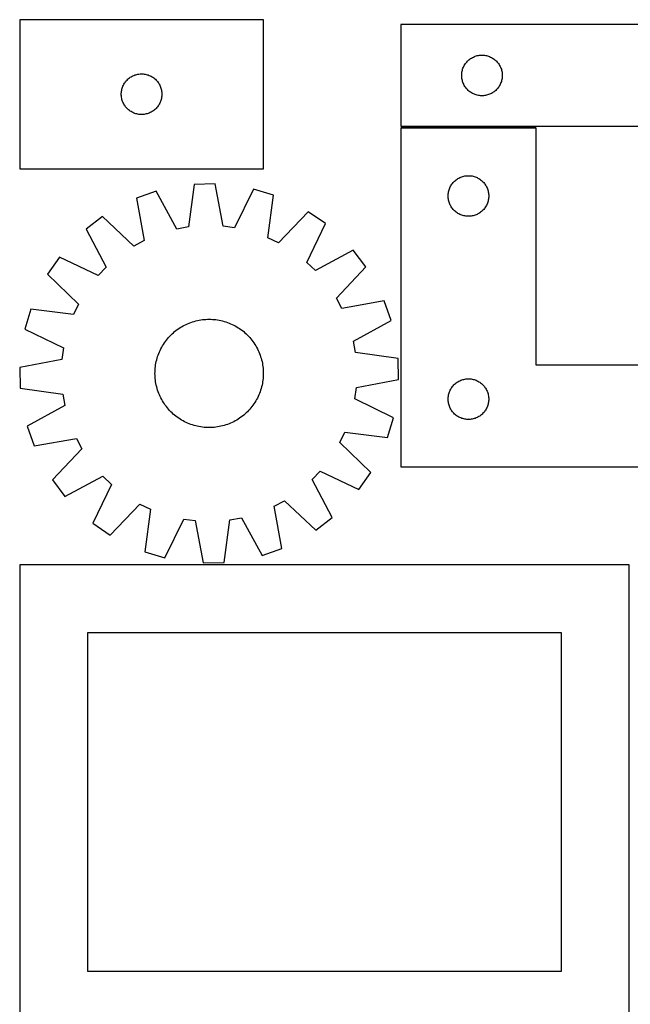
# Model space of a CAD drawing. Header units: millimetres. Extents: x 7 to 1493, y 7 to 2993.
# Tile 12 of 14: x 7 to 458, y 2266 to 2993. Entities that reach past the tile are written whole.
import ezdxf

# ---------------------------------------------------------------- set-up
doc = ezdxf.new("R2010")
doc.units = ezdxf.units.MM
doc.layers.add('COMMON', color=5, linetype='CONTINUOUS', true_color=0x0000ff)
doc.layers.add('CUT', color=7, linetype='CONTINUOUS', true_color=0x000000)

msp = doc.modelspace()

# ---------------------------------------------------------------- linework, layer by layer
at = {"layer": 'COMMON'}
msp.add_line((387.952599, 2913.945365), (287.952599, 2913.945365), dxfattribs=at)
at = {"layer": 'CUT'}
for p, q in [((186.545746, 2993.349395), (6.545746, 2993.349395)), ((6.545746, 2993.349395), (6.545746, 2883.349395)), ((186.545746, 2883.349395), (186.545746, 2993.349395)), ((587.952599, 2989.695365), (287.952599, 2989.695365)), ((287.952599, 2989.695365), (287.952599, 2914.695365)), ((341.593883, 2965.780899), (342.30168, 2966.090225)), ((342.30168, 2966.090225), (343.024463, 2966.362704)), ((343.024463, 2966.362704), (343.760314, 2966.597613)), ((343.760314, 2966.597613), (344.507283, 2966.794331)), ((344.507283, 2966.794331), (345.263387, 2966.952335)), ((345.263387, 2966.952335), (346.026623, 2967.071205)), ((346.026623, 2967.071205), (346.794967, 2967.150628)), ((346.794967, 2967.150628), (347.56638, 2967.190392)), ((347.56638, 2967.190392), (348.338817, 2967.190392)), ((348.338817, 2967.190392), (349.110231, 2967.150628)), ((349.110231, 2967.150628), (349.878574, 2967.071205)), ((349.878574, 2967.071205), (350.64181, 2966.952335)), ((350.64181, 2966.952335), (351.397915, 2966.794331)), ((351.397915, 2966.794331), (352.144883, 2966.597613)), ((352.144883, 2966.597613), (352.880734, 2966.362704)), ((352.880734, 2966.362704), (353.603517, 2966.090225)), ((353.603517, 2966.090225), (354.311315, 2965.780899)), ((334.207845, 2958.202174), (334.535292, 2958.901772)), ((334.535292, 2958.901772), (334.89832, 2959.583586)), ((334.89832, 2959.583586), (335.295965, 2960.245808)), ((335.295965, 2960.245808), (335.727174, 2960.886682)), ((335.727174, 2960.886682), (336.190802, 2961.504507)), ((336.190802, 2961.504507), (336.68562, 2962.097647)), ((336.68562, 2962.097647), (337.210316, 2962.664528)), ((337.210316, 2962.664528), (337.763499, 2963.203646)), ((337.763499, 2963.203646), (338.343701, 2963.713572)), ((338.343701, 2963.713572), (338.949384, 2964.192954)), ((338.949384, 2964.192954), (339.578943, 2964.64052)), ((339.578943, 2964.64052), (340.230707, 2965.055085)), ((340.230707, 2965.055085), (340.902948, 2965.435547)), ((340.902948, 2965.435547), (341.593883, 2965.780899)), ((354.311315, 2965.780899), (355.00225, 2965.435547)), ((355.00225, 2965.435547), (355.674491, 2965.055085)), ((355.674491, 2965.055085), (356.326254, 2964.64052)), ((356.326254, 2964.64052), (356.955813, 2964.192954)), ((356.955813, 2964.192954), (357.561496, 2963.713572)), ((357.561496, 2963.713572), (358.141699, 2963.203646)), ((358.141699, 2963.203646), (358.694881, 2962.664528)), ((358.694881, 2962.664528), (359.219578, 2962.097647)), ((359.219578, 2962.097647), (359.714396, 2961.504507)), ((359.714396, 2961.504507), (360.178024, 2960.886682)), ((360.178024, 2960.886682), (360.609232, 2960.245808)), ((360.609232, 2960.245808), (361.006877, 2959.583586)), ((361.006877, 2959.583586), (361.369905, 2958.901772)), ((361.369905, 2958.901772), (361.697352, 2958.202174)), ((88.823854, 2951.209115), (89.496095, 2951.589577)), ((89.496095, 2951.589577), (90.18703, 2951.934929)), ((90.18703, 2951.934929), (90.894828, 2952.244255)), ((90.894828, 2952.244255), (91.61761, 2952.516734)), ((91.61761, 2952.516734), (92.353462, 2952.751643)), ((92.353462, 2952.751643), (93.10043, 2952.948361)), ((93.10043, 2952.948361), (93.856535, 2953.106364)), ((93.856535, 2953.106364), (94.619771, 2953.225235)), ((94.619771, 2953.225235), (95.388114, 2953.304658)), ((95.388114, 2953.304658), (96.159527, 2953.344422)), ((96.159527, 2953.344422), (96.931965, 2953.344422)), ((96.931965, 2953.344422), (97.703378, 2953.304658)), ((97.703378, 2953.304658), (98.471721, 2953.225235)), ((98.471721, 2953.225235), (99.234957, 2953.106364)), ((99.234957, 2953.106364), (99.991062, 2952.948361)), ((99.991062, 2952.948361), (100.738031, 2952.751643)), ((100.738031, 2952.751643), (101.473882, 2952.516734)), ((101.473882, 2952.516734), (102.196665, 2952.244255)), ((102.196665, 2952.244255), (102.904462, 2951.934929)), ((102.904462, 2951.934929), (103.595397, 2951.589577)), ((103.595397, 2951.589577), (104.267638, 2951.209115)), ((332.952599, 2952.195365), (332.972487, 2952.967547)), ((332.972487, 2951.423184), (332.952599, 2952.195365)), ((332.972487, 2952.967547), (333.032101, 2953.73768)), ((333.032101, 2953.73768), (333.13128, 2954.503724)), ((333.13128, 2954.503724), (333.269763, 2955.263646)), ((333.269763, 2955.263646), (333.447183, 2956.015432)), ((333.447183, 2956.015432), (333.663068, 2956.757088)), ((333.663068, 2956.757088), (333.916846, 2957.486647)), ((333.916846, 2957.486647), (334.207845, 2958.202174)), ((361.697352, 2958.202174), (361.988351, 2957.486647)), ((361.988351, 2957.486647), (362.242129, 2956.757088)), ((362.242129, 2956.757088), (362.458015, 2956.015432)), ((362.458015, 2956.015432), (362.635434, 2955.263646)), ((362.635434, 2955.263646), (362.773917, 2954.503724)), ((362.773917, 2954.503724), (362.873097, 2953.73768)), ((362.873097, 2953.73768), (362.93271, 2952.967547)), ((362.93271, 2952.967547), (362.952599, 2952.195365)), ((362.952599, 2952.195365), (362.93271, 2951.423184)), ((82.509994, 2943.640676), (82.800993, 2944.356204)), ((82.800993, 2944.356204), (83.12844, 2945.055802)), ((83.12844, 2945.055802), (83.491467, 2945.737616)), ((83.491467, 2945.737616), (83.889113, 2946.399838)), ((83.889113, 2946.399838), (84.320321, 2947.040712)), ((84.320321, 2947.040712), (84.783949, 2947.658537)), ((84.783949, 2947.658537), (85.278767, 2948.251677)), ((85.278767, 2948.251677), (85.803463, 2948.818557)), ((85.803463, 2948.818557), (86.356646, 2949.357676)), ((86.356646, 2949.357676), (86.936848, 2949.867602)), ((86.936848, 2949.867602), (87.542532, 2950.346984)), ((87.542532, 2950.346984), (88.17209, 2950.79455)), ((88.17209, 2950.79455), (88.823854, 2951.209115)), ((104.267638, 2951.209115), (104.919402, 2950.79455)), ((104.919402, 2950.79455), (105.54896, 2950.346984)), ((105.54896, 2950.346984), (106.154644, 2949.867602)), ((106.154644, 2949.867602), (106.734846, 2949.357676)), ((106.734846, 2949.357676), (107.288029, 2948.818557)), ((107.288029, 2948.818557), (107.812725, 2948.251677)), ((107.812725, 2948.251677), (108.307543, 2947.658537)), ((108.307543, 2947.658537), (108.771171, 2947.040712)), ((108.771171, 2947.040712), (109.202379, 2946.399838)), ((109.202379, 2946.399838), (109.600025, 2945.737616)), ((109.600025, 2945.737616), (109.963052, 2945.055802)), ((109.963052, 2945.055802), (110.2905, 2944.356204)), ((110.2905, 2944.356204), (110.581498, 2943.640676)), ((333.032101, 2950.65305), (332.972487, 2951.423184)), ((333.13128, 2949.887007), (333.032101, 2950.65305)), ((333.269763, 2949.127084), (333.13128, 2949.887007)), ((333.447183, 2948.375298), (333.269763, 2949.127084)), ((333.663068, 2947.633643), (333.447183, 2948.375298)), ((333.916846, 2946.904084), (333.663068, 2947.633643)), ((334.207845, 2946.188557), (333.916846, 2946.904084)), ((334.535292, 2945.488958), (334.207845, 2946.188557)), ((334.89832, 2944.807144), (334.535292, 2945.488958)), ((335.295965, 2944.144922), (334.89832, 2944.807144)), ((361.006877, 2944.807144), (360.609232, 2944.144922)), ((361.369905, 2945.488958), (361.006877, 2944.807144)), ((361.697352, 2946.188557), (361.369905, 2945.488958)), ((361.988351, 2946.904084), (361.697352, 2946.188557)), ((362.242129, 2947.633643), (361.988351, 2946.904084)), ((362.458015, 2948.375298), (362.242129, 2947.633643)), ((362.635434, 2949.127084), (362.458015, 2948.375298)), ((362.773917, 2949.887007), (362.635434, 2949.127084)), ((362.873097, 2950.65305), (362.773917, 2949.887007)), ((362.93271, 2951.423184), (362.873097, 2950.65305)), ((81.545746, 2938.349395), (81.565635, 2939.121576)), ((81.565635, 2937.577214), (81.545746, 2938.349395)), ((81.565635, 2939.121576), (81.625248, 2939.89171)), ((81.625248, 2936.80708), (81.565635, 2937.577214)), ((81.625248, 2939.89171), (81.724428, 2940.657754)), ((81.724428, 2940.657754), (81.862911, 2941.417676)), ((81.862911, 2941.417676), (82.04033, 2942.169462)), ((82.04033, 2942.169462), (82.256215, 2942.911118)), ((82.256215, 2942.911118), (82.509994, 2943.640676)), ((110.581498, 2943.640676), (110.835277, 2942.911118)), ((110.835277, 2942.911118), (111.051162, 2942.169462)), ((111.051162, 2942.169462), (111.228581, 2941.417676)), ((111.228581, 2941.417676), (111.367065, 2940.657754)), ((111.367065, 2940.657754), (111.466244, 2939.89171)), ((111.466244, 2939.89171), (111.525857, 2939.121576)), ((111.525857, 2937.577214), (111.466244, 2936.80708)), ((111.525857, 2939.121576), (111.545746, 2938.349395)), ((111.545746, 2938.349395), (111.525857, 2937.577214)), ((335.727174, 2943.504049), (335.295965, 2944.144922)), ((336.190802, 2942.886223), (335.727174, 2943.504049)), ((336.68562, 2942.293083), (336.190802, 2942.886223)), ((337.210316, 2941.726203), (336.68562, 2942.293083)), ((337.763499, 2941.187085), (337.210316, 2941.726203)), ((338.343701, 2940.677159), (337.763499, 2941.187085)), ((338.949384, 2940.197777), (338.343701, 2940.677159)), ((339.578943, 2939.75021), (338.949384, 2940.197777)), ((340.230707, 2939.335646), (339.578943, 2939.75021)), ((340.902948, 2938.955183), (340.230707, 2939.335646)), ((341.593883, 2938.609831), (340.902948, 2938.955183)), ((342.30168, 2938.300506), (341.593883, 2938.609831)), ((343.024463, 2938.028027), (342.30168, 2938.300506)), ((343.760314, 2937.793117), (343.024463, 2938.028027)), ((344.507283, 2937.5964), (343.760314, 2937.793117)), ((345.263387, 2937.438396), (344.507283, 2937.5964)), ((346.026623, 2937.319525), (345.263387, 2937.438396)), ((346.794967, 2937.240102), (346.026623, 2937.319525)), ((347.56638, 2937.200338), (346.794967, 2937.240102)), ((348.338817, 2937.200338), (347.56638, 2937.200338)), ((349.110231, 2937.240102), (348.338817, 2937.200338)), ((349.878574, 2937.319525), (349.110231, 2937.240102)), ((350.64181, 2937.438396), (349.878574, 2937.319525)), ((351.397915, 2937.5964), (350.64181, 2937.438396)), ((352.144883, 2937.793117), (351.397915, 2937.5964)), ((352.880734, 2938.028027), (352.144883, 2937.793117)), ((353.603517, 2938.300506), (352.880734, 2938.028027)), ((354.311315, 2938.609831), (353.603517, 2938.300506)), ((355.00225, 2938.955183), (354.311315, 2938.609831)), ((355.674491, 2939.335646), (355.00225, 2938.955183)), ((356.326254, 2939.75021), (355.674491, 2939.335646)), ((356.955813, 2940.197777), (356.326254, 2939.75021)), ((357.561496, 2940.677159), (356.955813, 2940.197777)), ((358.141699, 2941.187085), (357.561496, 2940.677159)), ((358.694881, 2941.726203), (358.141699, 2941.187085)), ((359.219578, 2942.293083), (358.694881, 2941.726203)), ((359.714396, 2942.886223), (359.219578, 2942.293083)), ((360.178024, 2943.504049), (359.714396, 2942.886223)), ((360.609232, 2944.144922), (360.178024, 2943.504049)), ((81.724428, 2936.041036), (81.625248, 2936.80708)), ((81.862911, 2935.281114), (81.724428, 2936.041036)), ((82.04033, 2934.529328), (81.862911, 2935.281114)), ((82.256215, 2933.787673), (82.04033, 2934.529328)), ((82.509994, 2933.058114), (82.256215, 2933.787673)), ((82.800993, 2932.342587), (82.509994, 2933.058114)), ((83.12844, 2931.642988), (82.800993, 2932.342587)), ((83.491467, 2930.961174), (83.12844, 2931.642988)), ((83.889113, 2930.298952), (83.491467, 2930.961174)), ((84.320321, 2929.658079), (83.889113, 2930.298952)), ((84.783949, 2929.040253), (84.320321, 2929.658079)), ((108.771171, 2929.658079), (108.307543, 2929.040253)), ((109.202379, 2930.298952), (108.771171, 2929.658079)), ((109.600025, 2930.961174), (109.202379, 2930.298952)), ((109.963052, 2931.642988), (109.600025, 2930.961174)), ((110.2905, 2932.342587), (109.963052, 2931.642988)), ((110.581498, 2933.058114), (110.2905, 2932.342587)), ((110.835277, 2933.787673), (110.581498, 2933.058114)), ((111.051162, 2934.529328), (110.835277, 2933.787673)), ((111.228581, 2935.281114), (111.051162, 2934.529328)), ((111.367065, 2936.041036), (111.228581, 2935.281114)), ((111.466244, 2936.80708), (111.367065, 2936.041036)), ((85.278767, 2928.447113), (84.783949, 2929.040253)), ((85.803463, 2927.880233), (85.278767, 2928.447113)), ((86.356646, 2927.341115), (85.803463, 2927.880233)), ((86.936848, 2926.831188), (86.356646, 2927.341115)), ((87.542532, 2926.351806), (86.936848, 2926.831188)), ((88.17209, 2925.90424), (87.542532, 2926.351806)), ((88.823854, 2925.489676), (88.17209, 2925.90424)), ((89.496095, 2925.109213), (88.823854, 2925.489676)), ((90.18703, 2924.763861), (89.496095, 2925.109213)), ((90.894828, 2924.454536), (90.18703, 2924.763861)), ((91.61761, 2924.182057), (90.894828, 2924.454536)), ((92.353462, 2923.947147), (91.61761, 2924.182057)), ((93.10043, 2923.750429), (92.353462, 2923.947147)), ((93.856535, 2923.592426), (93.10043, 2923.750429)), ((94.619771, 2923.473555), (93.856535, 2923.592426)), ((95.388114, 2923.394132), (94.619771, 2923.473555)), ((96.159527, 2923.354368), (95.388114, 2923.394132)), ((96.931965, 2923.354368), (96.159527, 2923.354368)), ((97.703378, 2923.394132), (96.931965, 2923.354368)), ((98.471721, 2923.473555), (97.703378, 2923.394132)), ((99.234957, 2923.592426), (98.471721, 2923.473555)), ((99.991062, 2923.750429), (99.234957, 2923.592426)), ((100.738031, 2923.947147), (99.991062, 2923.750429)), ((101.473882, 2924.182057), (100.738031, 2923.947147)), ((102.196665, 2924.454536), (101.473882, 2924.182057)), ((102.904462, 2924.763861), (102.196665, 2924.454536)), ((103.595397, 2925.109213), (102.904462, 2924.763861)), ((104.267638, 2925.489676), (103.595397, 2925.109213)), ((104.919402, 2925.90424), (104.267638, 2925.489676)), ((105.54896, 2926.351806), (104.919402, 2925.90424)), ((106.154644, 2926.831188), (105.54896, 2926.351806)), ((106.734846, 2927.341115), (106.154644, 2926.831188)), ((107.288029, 2927.880233), (106.734846, 2927.341115)), ((107.812725, 2928.447113), (107.288029, 2927.880233)), ((108.307543, 2929.040253), (107.812725, 2928.447113)), ((287.952599, 2914.695365), (487.952599, 2914.695365)), ((387.952599, 2913.195363), (287.952599, 2913.195363)), ((287.952599, 2913.195363), (287.952599, 2663.195363)), ((387.952599, 2738.195363), (387.952599, 2913.195363)), ((6.545746, 2883.349395), (186.545746, 2883.349395)), ((135.48003, 2871.767101), (131.074493, 2840.309733)), ((150.861848, 2872.127933), (135.48003, 2871.767101)), ((156.737601, 2840.911747), (150.861848, 2872.127933)), ((325.295965, 2871.245806), (325.727174, 2871.88668)), ((325.727174, 2871.88668), (326.190802, 2872.504505)), ((326.190802, 2872.504505), (326.68562, 2873.097645)), ((326.68562, 2873.097645), (327.210316, 2873.664526)), ((327.210316, 2873.664526), (327.763499, 2874.203644)), ((327.763499, 2874.203644), (328.343701, 2874.71357)), ((328.343701, 2874.71357), (328.949384, 2875.192952)), ((328.949384, 2875.192952), (329.578943, 2875.640518)), ((329.578943, 2875.640518), (330.230707, 2876.055083)), ((330.230707, 2876.055083), (330.902948, 2876.435545)), ((330.902948, 2876.435545), (331.593883, 2876.780897)), ((331.593883, 2876.780897), (332.30168, 2877.090223)), ((332.30168, 2877.090223), (333.024463, 2877.362702)), ((333.024463, 2877.362702), (333.760314, 2877.597611)), ((333.760314, 2877.597611), (334.507283, 2877.794329)), ((334.507283, 2877.794329), (335.263387, 2877.952333)), ((335.263387, 2877.952333), (336.026623, 2878.071203)), ((336.026623, 2878.071203), (336.794967, 2878.150626)), ((336.794967, 2878.150626), (337.56638, 2878.19039)), ((337.56638, 2878.19039), (338.338817, 2878.19039)), ((338.338817, 2878.19039), (339.110231, 2878.150626)), ((339.110231, 2878.150626), (339.878574, 2878.071203)), ((339.878574, 2878.071203), (340.64181, 2877.952333)), ((340.64181, 2877.952333), (341.397915, 2877.794329)), ((341.397915, 2877.794329), (342.144883, 2877.597611)), ((342.144883, 2877.597611), (342.880734, 2877.362702)), ((342.880734, 2877.362702), (343.603517, 2877.090223)), ((343.603517, 2877.090223), (344.311315, 2876.780897)), ((344.311315, 2876.780897), (345.00225, 2876.435545)), ((345.00225, 2876.435545), (345.674491, 2876.055083)), ((345.674491, 2876.055083), (346.326254, 2875.640518)), ((346.326254, 2875.640518), (346.955813, 2875.192952)), ((346.955813, 2875.192952), (347.561496, 2874.71357)), ((347.561496, 2874.71357), (348.141699, 2874.203644)), ((348.141699, 2874.203644), (348.694881, 2873.664526)), ((348.694881, 2873.664526), (349.219578, 2873.097645)), ((349.219578, 2873.097645), (349.714396, 2872.504505)), ((349.714396, 2872.504505), (350.178024, 2871.88668)), ((350.178024, 2871.88668), (350.609232, 2871.245806)), ((107.404995, 2866.642821), (92.887519, 2861.546406)), ((122.6395, 2838.770171), (107.404995, 2866.642821)), ((179.146283, 2868.325751), (165.235508, 2839.769402)), ((193.886765, 2863.915679), (179.146283, 2868.325751)), ((322.972487, 2863.967545), (323.032101, 2864.737678)), ((323.032101, 2864.737678), (323.13128, 2865.503722)), ((323.13128, 2865.503722), (323.269763, 2866.263644)), ((323.269763, 2866.263644), (323.447183, 2867.01543)), ((323.447183, 2867.01543), (323.663068, 2867.757086)), ((323.663068, 2867.757086), (323.916846, 2868.486645)), ((323.916846, 2868.486645), (324.207845, 2869.202172)), ((324.207845, 2869.202172), (324.535292, 2869.90177)), ((324.535292, 2869.90177), (324.89832, 2870.583584)), ((324.89832, 2870.583584), (325.295965, 2871.245806)), ((350.609232, 2871.245806), (351.006877, 2870.583584)), ((351.006877, 2870.583584), (351.369905, 2869.90177)), ((351.369905, 2869.90177), (351.697352, 2869.202172)), ((351.697352, 2869.202172), (351.988351, 2868.486645)), ((351.988351, 2868.486645), (352.242129, 2867.757086)), ((352.242129, 2867.757086), (352.458015, 2867.01543)), ((352.458015, 2867.01543), (352.635434, 2866.263644)), ((352.635434, 2866.263644), (352.773917, 2865.503722)), ((352.773917, 2865.503722), (352.873097, 2864.737678)), ((352.873097, 2864.737678), (352.93271, 2863.967545)), ((92.887519, 2861.546406), (98.418467, 2830.267285)), ((189.828606, 2832.411614), (193.886765, 2863.915679)), ((322.952599, 2863.195363), (322.972487, 2863.967545)), ((322.972487, 2862.423182), (322.952599, 2863.195363)), ((323.032101, 2861.653048), (322.972487, 2862.423182)), ((323.13128, 2860.887005), (323.032101, 2861.653048)), ((323.269763, 2860.127082), (323.13128, 2860.887005)), ((323.447183, 2859.375296), (323.269763, 2860.127082)), ((323.663068, 2858.633641), (323.447183, 2859.375296)), ((323.916846, 2857.904082), (323.663068, 2858.633641)), ((324.207845, 2857.188555), (323.916846, 2857.904082)), ((324.535292, 2856.488956), (324.207845, 2857.188555)), ((351.697352, 2857.188555), (351.369905, 2856.488956)), ((351.988351, 2857.904082), (351.697352, 2857.188555)), ((352.242129, 2858.633641), (351.988351, 2857.904082)), ((352.458015, 2859.375296), (352.242129, 2858.633641)), ((352.635434, 2860.127082), (352.458015, 2859.375296)), ((352.773917, 2860.887005), (352.635434, 2860.127082)), ((352.873097, 2861.653048), (352.773917, 2860.887005)), ((352.93271, 2862.423182), (352.873097, 2861.653048)), ((352.93271, 2863.967545), (352.952599, 2863.195363)), ((352.952599, 2863.195363), (352.93271, 2862.423182)), ((219.611922, 2851.559218), (197.557591, 2828.699182)), ((232.268166, 2842.809931), (219.611922, 2851.559218)), ((324.89832, 2855.807142), (324.535292, 2856.488956)), ((325.295965, 2855.14492), (324.89832, 2855.807142)), ((325.727174, 2854.504047), (325.295965, 2855.14492)), ((326.190802, 2853.886221), (325.727174, 2854.504047)), ((326.68562, 2853.293081), (326.190802, 2853.886221)), ((327.210316, 2852.726201), (326.68562, 2853.293081)), ((327.763499, 2852.187083), (327.210316, 2852.726201)), ((328.343701, 2851.677157), (327.763499, 2852.187083)), ((328.949384, 2851.197775), (328.343701, 2851.677157)), ((329.578943, 2850.750208), (328.949384, 2851.197775)), ((330.230707, 2850.335644), (329.578943, 2850.750208)), ((330.902948, 2849.955181), (330.230707, 2850.335644)), ((331.593883, 2849.609829), (330.902948, 2849.955181)), ((345.00225, 2849.955181), (344.311315, 2849.609829)), ((345.674491, 2850.335644), (345.00225, 2849.955181)), ((346.326254, 2850.750208), (345.674491, 2850.335644)), ((346.955813, 2851.197775), (346.326254, 2850.750208)), ((347.561496, 2851.677157), (346.955813, 2851.197775)), ((348.141699, 2852.187083), (347.561496, 2851.677157)), ((348.694881, 2852.726201), (348.141699, 2852.187083)), ((349.219578, 2853.293081), (348.694881, 2852.726201)), ((349.714396, 2853.886221), (349.219578, 2853.293081)), ((350.178024, 2854.504047), (349.714396, 2853.886221)), ((350.609232, 2855.14492), (350.178024, 2854.504047)), ((351.006877, 2855.807142), (350.609232, 2855.14492)), ((351.369905, 2856.488956), (351.006877, 2855.807142)), ((67.770064, 2847.997262), (55.538003, 2838.664137)), ((90.872062, 2826.196518), (67.770064, 2847.997262)), ((218.673336, 2814.101825), (232.268166, 2842.809931)), ((332.30168, 2849.300504), (331.593883, 2849.609829)), ((333.024463, 2849.028025), (332.30168, 2849.300504)), ((333.760314, 2848.793115), (333.024463, 2849.028025)), ((334.507283, 2848.596398), (333.760314, 2848.793115)), ((335.263387, 2848.438394), (334.507283, 2848.596398)), ((336.026623, 2848.319523), (335.263387, 2848.438394)), ((336.794967, 2848.2401), (336.026623, 2848.319523)), ((337.56638, 2848.200336), (336.794967, 2848.2401)), ((338.338817, 2848.200336), (337.56638, 2848.200336)), ((339.110231, 2848.2401), (338.338817, 2848.200336)), ((339.878574, 2848.319523), (339.110231, 2848.2401)), ((340.64181, 2848.438394), (339.878574, 2848.319523)), ((341.397915, 2848.596398), (340.64181, 2848.438394)), ((342.144883, 2848.793115), (341.397915, 2848.596398)), ((342.880734, 2849.028025), (342.144883, 2848.793115)), ((343.603517, 2849.300504), (342.880734, 2849.028025)), ((344.311315, 2849.609829), (343.603517, 2849.300504)), ((55.538003, 2838.664137), (70.464027, 2810.625083)), ((131.074493, 2840.309733), (122.6395, 2838.770171)), ((165.235508, 2839.769402), (156.737601, 2840.911747)), ((98.418467, 2830.267285), (90.872062, 2826.196518)), ((197.557591, 2828.699182), (189.828606, 2832.411614)), ((252.915888, 2823.108728), (224.876833, 2808.182704)), ((262.249013, 2810.876666), (252.915888, 2823.108728)), ((35.8368, 2818.016415), (27.087513, 2805.360171)), ((64.544906, 2804.421585), (35.8368, 2818.016415)), ((224.876833, 2808.182704), (218.673336, 2814.101825)), ((70.464027, 2810.625083), (64.544906, 2804.421585)), ((240.448268, 2787.774669), (262.249013, 2810.876666)), ((27.087513, 2805.360171), (49.947549, 2783.305841)), ((244.519036, 2780.228264), (240.448268, 2787.774669)), ((275.798156, 2785.759212), (244.519036, 2780.228264)), ((280.894571, 2771.241736), (275.798156, 2785.759212)), ((14.731052, 2779.635014), (10.32098, 2764.894532)), ((46.235116, 2775.576855), (14.731052, 2779.635014)), ((49.947549, 2783.305841), (46.235116, 2775.576855)), ((131.728272, 2769.390138), (132.903786, 2769.834183)), ((132.903786, 2769.834183), (134.092666, 2770.241084)), ((134.092666, 2770.241084), (135.293742, 2770.610442)), ((135.293742, 2770.610442), (136.505826, 2770.94189)), ((136.505826, 2770.94189), (137.727724, 2771.235102)), ((137.727724, 2771.235102), (138.958228, 2771.489789)), ((138.958228, 2771.489789), (140.196126, 2771.705699)), ((140.196126, 2771.705699), (141.440194, 2771.882619)), ((141.440194, 2771.882619), (142.689206, 2772.020375)), ((142.689206, 2772.020375), (143.941928, 2772.11883)), ((143.941928, 2772.11883), (145.197125, 2772.177888)), ((145.197125, 2772.177888), (146.453557, 2772.19749)), ((146.453557, 2772.19749), (147.709986, 2772.177617)), ((147.709986, 2772.177617), (148.96517, 2772.118288)), ((148.96517, 2772.118288), (150.217871, 2772.019562)), ((150.217871, 2772.019562), (151.466853, 2771.881537)), ((151.466853, 2771.881537), (152.710883, 2771.704348)), ((152.710883, 2771.704348), (153.948734, 2771.488171)), ((153.948734, 2771.488171), (155.179183, 2771.233219)), ((155.179183, 2771.233219), (156.401017, 2770.939743)), ((156.401017, 2770.939743), (157.61303, 2770.608033)), ((157.61303, 2770.608033), (158.814026, 2770.238417)), ((158.814026, 2770.238417), (160.002819, 2769.831258)), ((160.002819, 2769.831258), (161.178236, 2769.38696)), ((253.021921, 2756.007231), (280.894571, 2771.241736)), ((10.32098, 2764.894532), (38.877329, 2750.983757)), ((120.000004, 2762.204787), (120.955607, 2763.020771)), ((120.955607, 2763.020771), (121.93637, 2763.806336)), ((121.93637, 2763.806336), (122.941323, 2764.560707)), ((122.941323, 2764.560707), (123.969476, 2765.283139)), ((123.969476, 2765.283139), (125.019814, 2765.97292)), ((125.019814, 2765.97292), (126.0913, 2766.629368)), ((126.0913, 2766.629368), (127.182877, 2767.251837)), ((127.182877, 2767.251837), (128.293467, 2767.839711)), ((128.293467, 2767.839711), (129.421975, 2768.39241)), ((129.421975, 2768.39241), (130.567287, 2768.909389)), ((130.567287, 2768.909389), (131.728272, 2769.390138)), ((161.178236, 2769.38696), (162.339118, 2768.90596)), ((162.339118, 2768.90596), (163.484318, 2768.388734)), ((163.484318, 2768.388734), (164.612707, 2767.835791)), ((164.612707, 2767.835791), (165.72317, 2767.247677)), ((165.72317, 2767.247677), (166.814613, 2766.624974)), ((166.814613, 2766.624974), (167.885957, 2765.968294)), ((167.885957, 2765.968294), (168.936146, 2765.278286)), ((168.936146, 2765.278286), (169.964143, 2764.555632)), ((169.964143, 2764.555632), (170.968934, 2763.801045)), ((170.968934, 2763.801045), (171.949526, 2763.015268)), ((171.949526, 2763.015268), (172.904953, 2762.199078)), ((113.368444, 2754.684395), (114.091098, 2755.712392)), ((114.091098, 2755.712392), (114.845686, 2756.717183)), ((114.845686, 2756.717183), (115.631463, 2757.697776)), ((115.631463, 2757.697776), (116.447653, 2758.653203)), ((116.447653, 2758.653203), (117.293451, 2759.582521)), ((117.293451, 2759.582521), (118.168022, 2760.484814)), ((118.168022, 2760.484814), (119.070503, 2761.35919)), ((119.070503, 2761.35919), (120.000004, 2762.204787)), ((172.904953, 2762.199078), (173.834272, 2761.35328)), ((173.834272, 2761.35328), (174.736564, 2760.478709)), ((174.736564, 2760.478709), (175.610941, 2759.576227)), ((175.610941, 2759.576227), (176.456538, 2758.646726)), ((176.456538, 2758.646726), (177.272522, 2757.691123)), ((177.272522, 2757.691123), (178.058087, 2756.710361)), ((178.058087, 2756.710361), (178.812458, 2755.705408)), ((178.812458, 2755.705408), (179.53489, 2754.677255)), ((254.561484, 2747.572237), (253.021921, 2756.007231)), ((38.877329, 2750.983757), (37.734984, 2742.48585)), ((109.259771, 2746.926486), (109.74077, 2748.087367)), ((109.74077, 2748.087367), (110.257997, 2749.232568)), ((110.257997, 2749.232568), (110.81094, 2750.360956)), ((110.81094, 2750.360956), (111.399053, 2751.47142)), ((111.399053, 2751.47142), (112.021757, 2752.562862)), ((112.021757, 2752.562862), (112.678437, 2753.634207)), ((112.678437, 2753.634207), (113.368444, 2754.684395)), ((179.53489, 2754.677255), (180.224671, 2753.626917)), ((180.224671, 2753.626917), (180.881119, 2752.555431)), ((180.881119, 2752.555431), (181.503587, 2751.463854)), ((181.503587, 2751.463854), (182.091461, 2750.353264)), ((182.091461, 2750.353264), (182.644161, 2749.224756)), ((182.644161, 2749.224756), (183.16114, 2748.079444)), ((183.16114, 2748.079444), (183.641889, 2746.918458)), ((37.734984, 2742.48585), (6.518798, 2736.610098)), ((107.15856, 2739.696983), (107.413512, 2740.927433)), ((107.413512, 2740.927433), (107.706988, 2742.149267)), ((107.706988, 2742.149267), (108.038698, 2743.36128)), ((108.038698, 2743.36128), (108.408314, 2744.562275)), ((108.408314, 2744.562275), (108.815472, 2745.751068)), ((108.815472, 2745.751068), (109.259771, 2746.926486)), ((183.641889, 2746.918458), (184.085933, 2745.742945)), ((184.085933, 2745.742945), (184.492835, 2744.554064)), ((184.492835, 2744.554064), (184.862192, 2743.352989)), ((184.862192, 2743.352989), (185.19364, 2742.140904)), ((185.19364, 2742.140904), (185.486853, 2740.919007)), ((185.486853, 2740.919007), (185.741539, 2739.688502)), ((286.018852, 2743.166701), (254.561484, 2747.572237)), ((286.379684, 2727.784883), (286.018852, 2743.166701)), ((6.518798, 2736.610098), (6.879629, 2721.228279)), ((106.449241, 2732.201807), (106.469114, 2733.458235)), ((106.469114, 2733.458235), (106.528443, 2734.713419)), ((106.528443, 2734.713419), (106.627169, 2735.96612)), ((106.627169, 2735.96612), (106.765194, 2737.215102)), ((106.765194, 2737.215102), (106.942383, 2738.459132)), ((106.942383, 2738.459132), (107.15856, 2739.696983)), ((185.741539, 2739.688502), (185.957449, 2738.450605)), ((185.957449, 2738.450605), (186.13437, 2737.206537)), ((186.13437, 2737.206537), (186.272125, 2735.957525)), ((186.272125, 2735.957525), (186.370581, 2734.704803)), ((186.370581, 2734.704803), (186.429638, 2733.449606)), ((186.429638, 2733.449606), (186.44924, 2732.193173)), ((587.952599, 2738.195363), (387.952599, 2738.195363)), ((106.468843, 2730.945374), (106.449241, 2732.201807)), ((106.527901, 2729.690178), (106.468843, 2730.945374)), ((106.626356, 2728.437455), (106.527901, 2729.690178)), ((106.764112, 2727.188444), (106.626356, 2728.437455)), ((106.941032, 2725.944375), (106.764112, 2727.188444)), ((186.133287, 2727.179878), (185.956099, 2725.935848)), ((186.271313, 2728.42886), (186.133287, 2727.179878)), ((186.370039, 2729.681561), (186.271313, 2728.42886)), ((186.429367, 2730.936745), (186.370039, 2729.681561)), ((186.44924, 2732.193173), (186.429367, 2730.936745)), ((255.163498, 2721.90913), (286.379684, 2727.784883)), ((330.230707, 2726.055083), (330.902948, 2726.435545)), ((330.902948, 2726.435545), (331.593883, 2726.780897)), ((331.593883, 2726.780897), (332.30168, 2727.090223)), ((332.30168, 2727.090223), (333.024463, 2727.362702)), ((333.024463, 2727.362702), (333.760314, 2727.597611)), ((333.760314, 2727.597611), (334.507283, 2727.794329)), ((334.507283, 2727.794329), (335.263387, 2727.952333)), ((335.263387, 2727.952333), (336.026623, 2728.071203)), ((336.026623, 2728.071203), (336.794967, 2728.150626)), ((336.794967, 2728.150626), (337.56638, 2728.19039)), ((337.56638, 2728.19039), (338.338817, 2728.19039)), ((338.338817, 2728.19039), (339.110231, 2728.150626)), ((339.110231, 2728.150626), (339.878574, 2728.071203)), ((339.878574, 2728.071203), (340.64181, 2727.952333)), ((340.64181, 2727.952333), (341.397915, 2727.794329)), ((341.397915, 2727.794329), (342.144883, 2727.597611)), ((342.144883, 2727.597611), (342.880734, 2727.362702)), ((342.880734, 2727.362702), (343.603517, 2727.090223)), ((343.603517, 2727.090223), (344.311315, 2726.780897)), ((344.311315, 2726.780897), (345.00225, 2726.435545)), ((345.00225, 2726.435545), (345.674491, 2726.055083)), ((6.879629, 2721.228279), (38.336997, 2716.822743)), ((107.156942, 2724.706478), (106.941032, 2725.944375)), ((107.411629, 2723.475973), (107.156942, 2724.706478)), ((107.704841, 2722.254076), (107.411629, 2723.475973)), ((108.036289, 2721.041991), (107.704841, 2722.254076)), ((108.405646, 2719.840916), (108.036289, 2721.041991)), ((108.812548, 2718.652035), (108.405646, 2719.840916)), ((184.490167, 2719.832705), (184.083009, 2718.643912)), ((184.859784, 2721.033701), (184.490167, 2719.832705)), ((185.191493, 2722.245713), (184.859784, 2721.033701)), ((185.484969, 2723.467548), (185.191493, 2722.245713)), ((185.739922, 2724.697997), (185.484969, 2723.467548)), ((185.956099, 2725.935848), (185.739922, 2724.697997)), ((254.021152, 2713.411223), (255.163498, 2721.90913)), ((323.916846, 2718.486645), (324.207845, 2719.202172)), ((324.207845, 2719.202172), (324.535292, 2719.90177)), ((324.535292, 2719.90177), (324.89832, 2720.583584)), ((324.89832, 2720.583584), (325.295965, 2721.245806)), ((325.295965, 2721.245806), (325.727174, 2721.88668)), ((325.727174, 2721.88668), (326.190802, 2722.504505)), ((326.190802, 2722.504505), (326.68562, 2723.097645)), ((326.68562, 2723.097645), (327.210316, 2723.664526)), ((327.210316, 2723.664526), (327.763499, 2724.203644)), ((327.763499, 2724.203644), (328.343701, 2724.71357)), ((328.343701, 2724.71357), (328.949384, 2725.192952)), ((328.949384, 2725.192952), (329.578943, 2725.640518)), ((329.578943, 2725.640518), (330.230707, 2726.055083)), ((345.674491, 2726.055083), (346.326254, 2725.640518)), ((346.326254, 2725.640518), (346.955813, 2725.192952)), ((346.955813, 2725.192952), (347.561496, 2724.71357)), ((347.561496, 2724.71357), (348.141699, 2724.203644)), ((348.141699, 2724.203644), (348.694881, 2723.664526)), ((348.694881, 2723.664526), (349.219578, 2723.097645)), ((349.219578, 2723.097645), (349.714396, 2722.504505)), ((349.714396, 2722.504505), (350.178024, 2721.88668)), ((350.178024, 2721.88668), (350.609232, 2721.245806)), ((350.609232, 2721.245806), (351.006877, 2720.583584)), ((351.006877, 2720.583584), (351.369905, 2719.90177)), ((351.369905, 2719.90177), (351.697352, 2719.202172)), ((351.697352, 2719.202172), (351.988351, 2718.486645)), ((38.336997, 2716.822743), (39.87656, 2708.387749)), ((109.256592, 2717.476522), (108.812548, 2718.652035)), ((109.737341, 2716.315536), (109.256592, 2717.476522)), ((110.254321, 2715.170224), (109.737341, 2716.315536)), ((110.80702, 2714.041716), (110.254321, 2715.170224)), ((111.394894, 2712.931126), (110.80702, 2714.041716)), ((112.017362, 2711.839549), (111.394894, 2712.931126)), ((112.673811, 2710.768063), (112.017362, 2711.839549)), ((180.876724, 2711.832118), (180.220044, 2710.760774)), ((181.499428, 2712.92356), (180.876724, 2711.832118)), ((182.087542, 2714.034024), (181.499428, 2712.92356)), ((182.640485, 2715.162413), (182.087542, 2714.034024)), ((183.157711, 2716.307613), (182.640485, 2715.162413)), ((183.638711, 2717.468494), (183.157711, 2716.307613)), ((184.083009, 2718.643912), (183.638711, 2717.468494)), ((282.577502, 2699.500448), (254.021152, 2713.411223)), ((322.952599, 2713.195363), (322.972487, 2713.967545)), ((322.972487, 2712.423182), (322.952599, 2713.195363)), ((322.972487, 2713.967545), (323.032101, 2714.737678)), ((323.032101, 2711.653048), (322.972487, 2712.423182)), ((323.032101, 2714.737678), (323.13128, 2715.503722)), ((323.13128, 2710.887005), (323.032101, 2711.653048)), ((323.13128, 2715.503722), (323.269763, 2716.263644)), ((323.269763, 2716.263644), (323.447183, 2717.01543)), ((323.447183, 2717.01543), (323.663068, 2717.757086)), ((323.663068, 2717.757086), (323.916846, 2718.486645)), ((351.988351, 2718.486645), (352.242129, 2717.757086)), ((352.242129, 2717.757086), (352.458015, 2717.01543)), ((352.458015, 2717.01543), (352.635434, 2716.263644)), ((352.635434, 2716.263644), (352.773917, 2715.503722)), ((352.773917, 2715.503722), (352.873097, 2714.737678)), ((352.873097, 2711.653048), (352.773917, 2710.887005)), ((352.873097, 2714.737678), (352.93271, 2713.967545)), ((352.93271, 2712.423182), (352.873097, 2711.653048)), ((352.93271, 2713.967545), (352.952599, 2713.195363)), ((352.952599, 2713.195363), (352.93271, 2712.423182)), ((39.87656, 2708.387749), (12.00391, 2693.153244)), ((113.363592, 2709.717725), (112.673811, 2710.768063)), ((114.086024, 2708.689572), (113.363592, 2709.717725)), ((114.840395, 2707.684619), (114.086024, 2708.689572)), ((115.62596, 2706.703857), (114.840395, 2707.684619)), ((116.441943, 2705.748254), (115.62596, 2706.703857)), ((117.287541, 2704.818753), (116.441943, 2705.748254)), ((118.161917, 2703.916271), (117.287541, 2704.818753)), ((175.605031, 2704.812459), (174.730459, 2703.910167)), ((176.450829, 2705.741778), (175.605031, 2704.812459)), ((177.267019, 2706.697205), (176.450829, 2705.741778)), ((178.052795, 2707.677797), (177.267019, 2706.697205)), ((178.807383, 2708.682588), (178.052795, 2707.677797)), ((179.530037, 2709.710585), (178.807383, 2708.682588)), ((180.220044, 2710.760774), (179.530037, 2709.710585)), ((323.269763, 2710.127082), (323.13128, 2710.887005)), ((323.447183, 2709.375296), (323.269763, 2710.127082)), ((323.663068, 2708.633641), (323.447183, 2709.375296)), ((323.916846, 2707.904082), (323.663068, 2708.633641)), ((324.207845, 2707.188555), (323.916846, 2707.904082)), ((324.535292, 2706.488956), (324.207845, 2707.188555)), ((324.89832, 2705.807142), (324.535292, 2706.488956)), ((325.295965, 2705.14492), (324.89832, 2705.807142)), ((325.727174, 2704.504047), (325.295965, 2705.14492)), ((326.190802, 2703.886221), (325.727174, 2704.504047)), ((350.178024, 2704.504047), (349.714396, 2703.886221)), ((350.609232, 2705.14492), (350.178024, 2704.504047)), ((351.006877, 2705.807142), (350.609232, 2705.14492)), ((351.369905, 2706.488956), (351.006877, 2705.807142)), ((351.697352, 2707.188555), (351.369905, 2706.488956)), ((351.988351, 2707.904082), (351.697352, 2707.188555)), ((352.242129, 2708.633641), (351.988351, 2707.904082)), ((352.458015, 2709.375296), (352.242129, 2708.633641)), ((352.635434, 2710.127082), (352.458015, 2709.375296)), ((352.773917, 2710.887005), (352.635434, 2710.127082)), ((119.06421, 2703.0417), (118.161917, 2703.916271)), ((119.993528, 2702.195902), (119.06421, 2703.0417)), ((120.948955, 2701.379712), (119.993528, 2702.195902)), ((121.929548, 2700.593936), (120.948955, 2701.379712)), ((122.934338, 2699.839348), (121.929548, 2700.593936)), ((123.962335, 2699.116694), (122.934338, 2699.839348)), ((125.012524, 2698.426686), (123.962335, 2699.116694)), ((126.083869, 2697.770007), (125.012524, 2698.426686)), ((127.175311, 2697.147303), (126.083869, 2697.770007)), ((128.285775, 2696.559189), (127.175311, 2697.147303)), ((165.715605, 2697.143143), (164.605014, 2696.55527)), ((166.807182, 2697.765612), (165.715605, 2697.143143)), ((167.878668, 2698.42206), (166.807182, 2697.765612)), ((168.929005, 2699.111841), (167.878668, 2698.42206)), ((169.957158, 2699.834273), (168.929005, 2699.111841)), ((170.962112, 2700.588644), (169.957158, 2699.834273)), ((171.942874, 2701.374209), (170.962112, 2700.588644)), ((172.898477, 2702.190193), (171.942874, 2701.374209)), ((173.827978, 2703.03579), (172.898477, 2702.190193)), ((174.730459, 2703.910167), (173.827978, 2703.03579)), ((278.16743, 2684.759966), (282.577502, 2699.500448)), ((326.68562, 2703.293081), (326.190802, 2703.886221)), ((327.210316, 2702.726201), (326.68562, 2703.293081)), ((327.763499, 2702.187083), (327.210316, 2702.726201)), ((328.343701, 2701.677157), (327.763499, 2702.187083)), ((328.949384, 2701.197775), (328.343701, 2701.677157)), ((329.578943, 2700.750208), (328.949384, 2701.197775)), ((330.230707, 2700.335644), (329.578943, 2700.750208)), ((330.902948, 2699.955181), (330.230707, 2700.335644)), ((331.593883, 2699.609829), (330.902948, 2699.955181)), ((332.30168, 2699.300504), (331.593883, 2699.609829)), ((333.024463, 2699.028025), (332.30168, 2699.300504)), ((333.760314, 2698.793115), (333.024463, 2699.028025)), ((334.507283, 2698.596398), (333.760314, 2698.793115)), ((335.263387, 2698.438394), (334.507283, 2698.596398)), ((336.026623, 2698.319523), (335.263387, 2698.438394)), ((336.794967, 2698.2401), (336.026623, 2698.319523)), ((337.56638, 2698.200336), (336.794967, 2698.2401)), ((338.338817, 2698.200336), (337.56638, 2698.200336)), ((339.110231, 2698.2401), (338.338817, 2698.200336)), ((339.878574, 2698.319523), (339.110231, 2698.2401)), ((340.64181, 2698.438394), (339.878574, 2698.319523)), ((341.397915, 2698.596398), (340.64181, 2698.438394)), ((342.144883, 2698.793115), (341.397915, 2698.596398)), ((342.880734, 2699.028025), (342.144883, 2698.793115)), ((343.603517, 2699.300504), (342.880734, 2699.028025)), ((344.311315, 2699.609829), (343.603517, 2699.300504)), ((345.00225, 2699.955181), (344.311315, 2699.609829)), ((345.674491, 2700.335644), (345.00225, 2699.955181)), ((346.326254, 2700.750208), (345.674491, 2700.335644)), ((346.955813, 2701.197775), (346.326254, 2700.750208)), ((347.561496, 2701.677157), (346.955813, 2701.197775)), ((348.141699, 2702.187083), (347.561496, 2701.677157)), ((348.694881, 2702.726201), (348.141699, 2702.187083)), ((349.219578, 2703.293081), (348.694881, 2702.726201)), ((349.714396, 2703.886221), (349.219578, 2703.293081)), ((12.00391, 2693.153244), (17.100325, 2678.635769)), ((129.414163, 2696.006246), (128.285775, 2696.559189)), ((130.559363, 2695.48902), (129.414163, 2696.006246)), ((131.720245, 2695.00802), (130.559363, 2695.48902)), ((132.895662, 2694.563722), (131.720245, 2695.00802)), ((134.084455, 2694.156564), (132.895662, 2694.563722)), ((135.285451, 2693.786947), (134.084455, 2694.156564)), ((136.497464, 2693.455237), (135.285451, 2693.786947)), ((137.719298, 2693.161762), (136.497464, 2693.455237)), ((138.949748, 2692.906809), (137.719298, 2693.161762)), ((140.187598, 2692.690632), (138.949748, 2692.906809)), ((141.431629, 2692.513443), (140.187598, 2692.690632)), ((142.680611, 2692.375418), (141.431629, 2692.513443)), ((143.933312, 2692.276692), (142.680611, 2692.375418)), ((145.188496, 2692.217363), (143.933312, 2692.276692)), ((146.444924, 2692.19749), (145.188496, 2692.217363)), ((147.701356, 2692.217092), (146.444924, 2692.19749)), ((148.956553, 2692.27615), (147.701356, 2692.217092)), ((150.209276, 2692.374605), (148.956553, 2692.27615)), ((151.458287, 2692.512361), (150.209276, 2692.374605)), ((152.702356, 2692.689281), (151.458287, 2692.512361)), ((153.940253, 2692.905191), (152.702356, 2692.689281)), ((155.170757, 2693.159878), (153.940253, 2692.905191)), ((156.392655, 2693.45309), (155.170757, 2693.159878)), ((157.604739, 2693.784539), (156.392655, 2693.45309)), ((158.805815, 2694.153896), (157.604739, 2693.784539)), ((159.994696, 2694.560797), (158.805815, 2694.153896)), ((161.170209, 2695.004842), (159.994696, 2694.560797)), ((162.331194, 2695.485591), (161.170209, 2695.004842)), ((163.476506, 2696.00257), (162.331194, 2695.485591)), ((164.605014, 2696.55527), (163.476506, 2696.00257)), ((17.100325, 2678.635769), (48.379445, 2684.166716)), ((48.379445, 2684.166716), (52.450213, 2676.620312)), ((242.950932, 2681.08914), (246.663365, 2688.818125)), ((246.663365, 2688.818125), (278.16743, 2684.759966)), ((52.450213, 2676.620312), (30.649469, 2653.518314)), ((265.810969, 2659.034809), (242.950932, 2681.08914)), ((287.952599, 2663.195363), (587.952599, 2663.195363)), ((30.649469, 2653.518314), (39.982594, 2641.286253)), ((39.982594, 2641.286253), (68.021648, 2656.212276)), ((68.021648, 2656.212276), (74.225145, 2650.293155)), ((222.434455, 2653.769898), (228.353576, 2659.973395)), ((237.360478, 2625.730843), (222.434455, 2653.769898)), ((228.353576, 2659.973395), (257.061682, 2646.378565)), ((257.061682, 2646.378565), (265.810969, 2659.034809)), ((74.225145, 2650.293155), (60.630315, 2621.585049)), ((73.28656, 2612.835762), (95.34089, 2635.695798)), ((95.34089, 2635.695798), (103.069876, 2631.983366)), ((103.069876, 2631.983366), (99.011717, 2600.479301)), ((194.480015, 2634.127695), (202.026419, 2638.198462)), ((200.010962, 2602.848574), (194.480015, 2634.127695)), ((202.026419, 2638.198462), (225.128417, 2616.397718)), ((113.752199, 2596.069229), (127.662974, 2624.625578)), ((127.662974, 2624.625578), (136.16088, 2623.483233)), ((161.823988, 2624.085247), (170.258981, 2625.62481)), ((170.258981, 2625.62481), (185.493486, 2597.75216)), ((225.128417, 2616.397718), (237.360478, 2625.730843)), ((60.630315, 2621.585049), (73.28656, 2612.835762)), ((136.16088, 2623.483233), (142.036633, 2592.267047)), ((157.418452, 2592.627879), (161.823988, 2624.085247)), ((185.493486, 2597.75216), (200.010962, 2602.848574)), ((99.011717, 2600.479301), (113.752199, 2596.069229)), ((456.696153, 2590.75221), (6.696153, 2590.75221)), ((6.696153, 2590.75221), (6.696153, 2240.75221)), ((142.036633, 2592.267047), (157.418452, 2592.627879)), ((456.696153, 2240.75221), (456.696153, 2590.75221)), ((406.696153, 2540.75221), (56.696153, 2540.75221)), ((56.696153, 2540.75221), (56.696153, 2290.75221)), ((406.696153, 2290.75221), (406.696153, 2540.75221)), ((56.696153, 2290.75221), (406.696153, 2290.75221))]:
    msp.add_line(p, q, dxfattribs=at)

doc.saveas('drawing.dxf')
